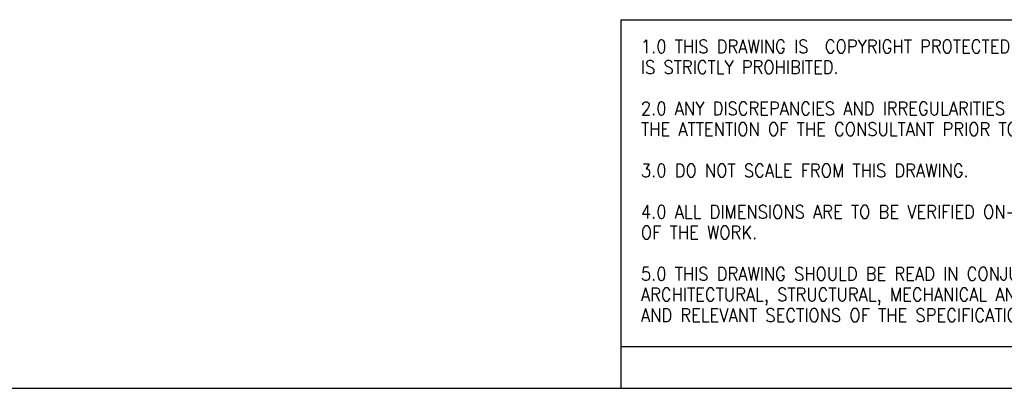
# Model space of a CAD drawing. Header units: millimetres. Extents: x 50 to 4150, y 50 to 2920.
# Tile 11 of 21: x 1907 to 3084, y 50 to 490. Entities that reach past the tile are written whole.
import ezdxf

# ---------------------------------------------------------------- set-up
doc = ezdxf.new("R2010")
doc.units = ezdxf.units.MM
doc.header["$LTSCALE"] = 10
doc.linetypes.add('SLD-Solido', pattern=[0])
doc.layers.add('NOTE', color=3, linetype='SLD-Solido')
doc.layers.add('SCHIZZI', color=9, linetype='Continuous')
doc.styles.add('SLDTEXTSTYLE1', font='romans__.ttf', dxfattribs={"width": 0.893})

msp = doc.modelspace()

# ---------------------------------------------------------------- linework, layer by layer
at = {"layer": 'SCHIZZI', "color": 7, "true_color": 0xffffff}
for p, q in [((2625.560501, 490.244697), (2625.560501, 100.000981)), ((2625.560501, 490.244697), (4149.969224, 490.244697)), ((2625.560501, 100.000981), (2625.560501, 50)), ((2625.560501, 100.000981), (4149.993161, 100.000981)), ((50, 50), (4150, 50))]:
    msp.add_line(p, q, dxfattribs=at)

# ---------------------------------------------------------------- texts
at = {"layer": 'NOTE', "color": 7, "true_color": 0xffffff, "char_height": 16, "attachment_point": 1, "style": 'SLDTEXTSTYLE1'}
for s, insert in [('1.0 THIS DRAWING IS  COPYRIGHT PROTECTED AND ANY REPRODUCTION', (2649.672833, 466.309218)), ('IS STRICTLY PROHIBITED.', (2649.672833, 441.614774)), ('2.0 ANY DISCREPANCIES AND IRREGULARITIES SHOULD  BE BROUGHT TO ', (2649.672833, 392.225886)), ('THE ATTENTION OF THE CONSULTANT PRIOR TO THE EXECUTION OF THE WORK.', (2649.672833, 367.531441)), ('3.0 DO NOT SCALE FROM THIS DRAWING.', (2649.672833, 318.142553)), ('4.0 ALL DIMENSIONS ARE TO BE VERIFIED ON-SITE PRIOR TO THE EXECUTION ', (2649.672833, 268.753665)), ('OF THE WORK.', (2649.672833, 244.059221)), ('5.0 THIS DRAWING SHOULD BE READ IN CONJUNCTION WITH OTHER RELEVANT ', (2649.672833, 194.670332)), ('ARCHITECTURAL, STRUCTURAL, MECHANICAL AND ELECTRICAL DRAWINGS ', (2649.672833, 169.975888)), ('AND RELEVANT SECTIONS OF THE SPECIFICATIONS.', (2649.672833, 145.281444))]:
    msp.add_mtext(s, dxfattribs=dict(at, insert=insert))

doc.saveas('drawing.dxf')
